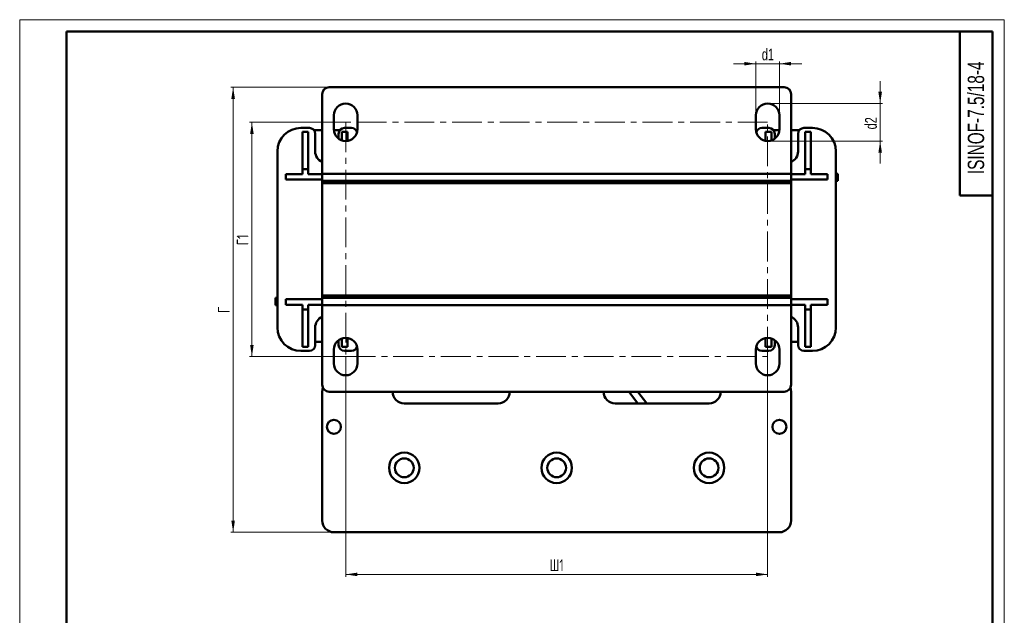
# Model space of a CAD drawing. Header units: millimetres. Extents: x 0 to 420, y -2350 to 594.
# Tile 3 of 3: x 0 to 420, y 340 to 594. Entities that reach past the tile are written whole.
import ezdxf

# ---------------------------------------------------------------- set-up
doc = ezdxf.new("R2010")
doc.units = ezdxf.units.MM
doc.linetypes.add('CENTERX2', pattern=[20.32, 12.7, -2.54, 2.54, -2.54])
doc.layers.add('ОСЕВЫЕ', color=7, linetype='Continuous')
doc.styles.add('SLDTEXTSTYLE0', font='TXT', dxfattribs={"width": 0.7, "bigfont": 'bigfont'})
doc.styles.add('SLDTEXTSTYLE1', font='TXT', dxfattribs={"width": 0.7})
doc.dimstyles.new('SLDDIMSTYLE0', dxfattribs={"dimtxt": 5, "dimasz": 5, "dimexe": 0, "dimexo": 0.0625, "dimgap": 1.25, "dimtad": 2, "dimdec": 1, "dimrnd": 1e-09, "dimzin": 12, "dimdsep": 46, "dimtxsty": 'SLDTEXTSTYLE1', "dimsah": 1, "dimcen": 0.09, "dimadec": 0, "dimazin": 3, "dimtfac": 1, "dimtdec": 3, "dimtofl": 0, "dimtmove": 0, "dimatfit": 3, "dimfxl": 1, "dimfrac": 2, "dimtolj": 1, "dimtzin": 12, "dimarcsym": 0})
doc.dimstyles.new('SLDDIMSTYLE1', dxfattribs={"dimtxt": 5, "dimasz": 5, "dimexe": 0, "dimexo": 0.0625, "dimgap": 1.25, "dimtad": 2, "dimdec": 1, "dimrnd": 1e-09, "dimzin": 12, "dimdsep": 46, "dimtxsty": 'SLDTEXTSTYLE1', "dimsah": 1, "dimcen": 0.09, "dimadec": 0, "dimazin": 3, "dimtfac": 1, "dimtdec": 3, "dimtmove": 0, "dimatfit": 0, "dimfxl": 1, "dimfrac": 2, "dimtolj": 1, "dimtzin": 12, "dimarcsym": 0})

# ---------------------------------------------------------------- blocks, each defined once
blk = doc.blocks.new('_D_2')
at = {"color": 7, "linetype": 'Continuous', "lineweight": 0}
for p, q in [((139.04, 550.2), (98.05, 550.2)), ((99.05, 550.2), (99.05, 450.2)), ((139.04, 450.2), (98.05, 450.2))]:
    blk.add_line(p, q, dxfattribs=at)
at = {"color": 7, "linetype": 'Continuous', "lineweight": 18}
for points in [[(99.05, 550.2), (98.28, 545.2), (99.81, 545.2)], [(99.05, 450.2), (99.81, 455.2), (98.28, 455.2)]]:
    blk.add_solid(points, dxfattribs=at)
at = {"color": 7, "linetype": 'Continuous', "lineweight": 18, "insert": (92.6, 497.72), "char_height": 5, "attachment_point": 1, "rotation": 90, "style": 'SLDTEXTSTYLE0'}
blk.add_mtext('Г1', dxfattribs=at)
blk = doc.blocks.new('_D_3')
at = {"color": 7, "linetype": 'Continuous', "lineweight": 0}
for p, q in [((139.05, 450.19), (139.05, 356.2)), ((319.05, 450.19), (319.05, 356.2)), ((139.05, 357.2), (319.05, 357.2))]:
    blk.add_line(p, q, dxfattribs=at)
at = {"color": 7, "linetype": 'Continuous', "lineweight": 18}
for points in [[(139.05, 357.2), (144.05, 356.44), (144.05, 357.97)], [(319.05, 357.2), (314.05, 357.97), (314.05, 356.44)]]:
    blk.add_solid(points, dxfattribs=at)
at = {"color": 7, "linetype": 'Continuous', "lineweight": 18, "insert": (226.02, 363.65), "char_height": 5, "attachment_point": 1, "style": 'SLDTEXTSTYLE0'}
blk.add_mtext('Ш1', dxfattribs=at)
blk = doc.blocks.new('_D_5')
at = {"color": 7, "linetype": 'Continuous', "lineweight": 0}
for p, q in [((314.05, 553.21), (314.05, 576.2)), ((324.05, 553.21), (324.05, 576.2)), ((314.05, 575.2), (304.43, 575.2)), ((314.05, 575.2), (324.05, 575.2)), ((324.05, 575.2), (333.66, 575.2))]:
    blk.add_line(p, q, dxfattribs=at)
at = {"color": 7, "linetype": 'Continuous', "lineweight": 18}
for points in [[(314.05, 575.2), (309.05, 575.97), (309.05, 574.44)], [(324.05, 575.2), (329.05, 574.44), (329.05, 575.97)]]:
    blk.add_solid(points, dxfattribs=at)
at = {"color": 7, "linetype": 'Continuous', "lineweight": 18, "insert": (316.56, 581.65), "char_height": 5, "attachment_point": 1, "style": 'SLDTEXTSTYLE1'}
blk.add_mtext('d1', dxfattribs=at)
blk = doc.blocks.new('_D_6')
at = {"color": 7, "linetype": 'Continuous', "lineweight": 0}
for p, q in [((367.05, 558.2), (367.05, 567.82)), ((319.06, 558.2), (368.05, 558.2)), ((367.05, 558.2), (367.05, 542.2)), ((319.06, 542.2), (368.05, 542.2)), ((367.05, 542.2), (367.05, 532.59))]:
    blk.add_line(p, q, dxfattribs=at)
at = {"color": 7, "linetype": 'Continuous', "lineweight": 18}
for points in [[(367.05, 558.2), (367.81, 563.2), (366.28, 563.2)], [(367.05, 542.2), (366.28, 537.2), (367.81, 537.2)]]:
    blk.add_solid(points, dxfattribs=at)
at = {"color": 7, "linetype": 'Continuous', "lineweight": 18, "insert": (360.6, 547.18), "char_height": 5, "attachment_point": 1, "rotation": 90, "style": 'SLDTEXTSTYLE1'}
blk.add_mtext('d2', dxfattribs=at)
blk = doc.blocks.new('_D_7')
at = {"color": 7, "linetype": 'Continuous', "lineweight": 0}
for p, q in [((132.04, 565.2), (90.05, 565.2)), ((91.05, 375.2), (91.05, 565.2)), ((134.04, 375.2), (90.05, 375.2))]:
    blk.add_line(p, q, dxfattribs=at)
at = {"color": 7, "linetype": 'Continuous', "lineweight": 18}
for points in [[(91.05, 565.2), (90.28, 560.2), (91.81, 560.2)], [(91.05, 375.2), (91.81, 380.2), (90.28, 380.2)]]:
    blk.add_solid(points, dxfattribs=at)
at = {"color": 7, "linetype": 'Continuous', "lineweight": 18, "insert": (84.6, 468.78), "char_height": 5, "attachment_point": 1, "rotation": 90, "style": 'SLDTEXTSTYLE0'}
blk.add_mtext('Г', dxfattribs=at)

msp = doc.modelspace()

# ---------------------------------------------------------------- linework, layer by layer
at = {"color": 7, "linetype": 'Continuous', "lineweight": 50}
for p, q in [((20, 589), (20, 5)), ((415, 589), (20, 589)), ((401, 589), (401, 519)), ((415, 5), (415, 589)), ((326.05, 565.2), (132.05, 565.2)), ((129.05, 562.2), (129.05, 528.2)), ((329.05, 528.2), (329.05, 562.2)), ((134.05, 547.2), (134.05, 553.2)), ((144.05, 553.2), (144.05, 547.2)), ((314.05, 547.2), (314.05, 553.2)), ((324.05, 553.2), (324.05, 547.2)), ((123.55, 547.8), (119.95, 547.8)), ((120.6, 546.12), (123.1, 546.12)), ((120.6, 530.12), (120.6, 546.12)), ((123.1, 546.12), (123.1, 530.12)), ((125.51, 546.85), (125.9, 546.85)), ((125.9, 546.85), (129.05, 546.85)), ((134.06, 546.85), (136.58, 546.85)), ((137.4, 546.12), (139.9, 546.12)), ((137.4, 542.48), (137.4, 546.12)), ((141.55, 547.8), (138.55, 547.8)), ((139.9, 546.12), (139.9, 542.28)), ((143.51, 546.85), (144.03, 546.85)), ((314.06, 546.85), (314.58, 546.85)), ((319.55, 547.8), (316.55, 547.8)), ((318.2, 546.12), (320.7, 546.12)), ((318.2, 542.28), (318.2, 546.12)), ((320.7, 546.12), (320.7, 542.48)), ((321.51, 546.85), (324.03, 546.85)), ((329.05, 546.85), (332.2, 546.85)), ((332.2, 546.85), (332.58, 546.85)), ((338.15, 547.8), (334.55, 547.8)), ((335, 546.12), (337.5, 546.12)), ((335, 530.12), (335, 546.12)), ((337.5, 546.12), (337.5, 530.12)), ((126.05, 537.8), (126.05, 545.3)), ((136.05, 545.3), (136.05, 543.2)), ((322.05, 543.2), (322.05, 545.3)), ((332.05, 545.3), (332.05, 537.8)), ((109.95, 537.8), (109.95, 462.6)), ((348.15, 462.6), (348.15, 537.8)), ((109.9, 530.85), (109.95, 532.12)), ((109.9, 472.55), (109.9, 530.85)), ((120.6, 528.12), (120.6, 530.12)), ((123.1, 530.12), (120.6, 530.12)), ((123.1, 530.12), (123.1, 528.12)), ((335, 528.12), (335, 530.12)), ((337.5, 530.12), (335, 530.12)), ((337.5, 530.12), (337.5, 528.12)), ((348.15, 532.12), (348.2, 530.85)), ((348.2, 530.85), (348.2, 472.55)), ((113.55, 528.12), (120.6, 528.12)), ((113.55, 525.72), (113.55, 528.12)), ((129.05, 525.72), (113.55, 525.72)), ((123.1, 528.12), (129.05, 528.12)), ((129.05, 528.2), (129.05, 525.2)), ((129.05, 528.2), (329.05, 528.2)), ((329.05, 525.2), (129.05, 525.2)), ((129.05, 524.2), (129.05, 525.2)), ((329.05, 528.2), (329.05, 525.2)), ((329.05, 528.12), (335, 528.12)), ((344.55, 525.72), (329.05, 525.72)), ((329.05, 524.2), (329.05, 525.2)), ((337.5, 528.12), (344.55, 528.12)), ((344.55, 528.12), (344.55, 525.72)), ((348.2, 528.2), (349.05, 528.2)), ((348.2, 525.2), (349.05, 525.2)), ((349.05, 528.2), (349.05, 525.2)), ((129.05, 524.2), (329.05, 524.2)), ((129.05, 524.2), (129.05, 476.2)), ((329.05, 476.2), (329.05, 524.2)), ((401, 519), (415, 519)), ((109.9, 475.2), (109.05, 475.2)), ((109.05, 472.2), (109.05, 475.2)), ((113.55, 472.28), (113.55, 474.68)), ((113.55, 474.68), (129.05, 474.68)), ((329.05, 476.2), (129.05, 476.2)), ((129.05, 475.2), (129.05, 476.2)), ((329.05, 475.2), (129.05, 475.2)), ((129.05, 475.2), (129.05, 472.2)), ((329.05, 475.2), (329.05, 476.2)), ((329.05, 475.2), (329.05, 472.2)), ((329.05, 474.68), (344.55, 474.68)), ((344.55, 474.68), (344.55, 472.28)), ((109.05, 472.2), (109.9, 472.2)), ((109.95, 471.29), (109.9, 472.55)), ((120.6, 472.28), (113.55, 472.28)), ((120.6, 470.28), (120.6, 472.28)), ((129.05, 472.28), (123.1, 472.28)), ((123.1, 472.28), (123.1, 470.28)), ((329.05, 472.2), (129.05, 472.2)), ((129.05, 472.2), (129.05, 438.2)), ((335, 472.28), (329.05, 472.28)), ((329.05, 472.2), (329.05, 438.2)), ((335, 470.28), (335, 472.28)), ((344.55, 472.28), (337.5, 472.28)), ((337.5, 472.28), (337.5, 470.28)), ((348.2, 472.55), (348.15, 471.29)), ((120.6, 470.28), (123.1, 470.28)), ((120.6, 454.28), (120.6, 470.28)), ((123.1, 470.28), (123.1, 454.28)), ((335, 470.28), (337.5, 470.28)), ((335, 454.28), (335, 470.28)), ((337.5, 470.28), (337.5, 454.28)), ((126.05, 455.1), (126.05, 462.6)), ((332.05, 462.6), (332.05, 455.1)), ((137.4, 454.28), (137.4, 457.92)), ((139.9, 458.13), (139.9, 454.28)), ((318.2, 454.28), (318.2, 458.13)), ((320.7, 457.92), (320.7, 454.28)), ((123.1, 454.28), (120.6, 454.28)), ((129.05, 456.55), (126.05, 456.55)), ((136.05, 456.55), (135.33, 456.55)), ((136.05, 457.2), (136.05, 455.1)), ((139.9, 454.28), (137.4, 454.28)), ((320.7, 454.28), (318.2, 454.28)), ((322.05, 455.1), (322.05, 457.2)), ((322.76, 456.55), (322.05, 456.55)), ((332.05, 456.55), (329.05, 456.55)), ((337.5, 454.28), (335, 454.28)), ((119.95, 452.6), (123.55, 452.6)), ((134.05, 447.2), (134.05, 453.2)), ((138.55, 452.6), (141.55, 452.6)), ((144.05, 453.2), (144.05, 447.2)), ((314.05, 447.2), (314.05, 453.2)), ((316.55, 452.6), (319.55, 452.6)), ((324.05, 453.2), (324.05, 447.2)), ((334.55, 452.6), (338.15, 452.6)), ((129.05, 435.2), (129.05, 380.2)), ((132.05, 435.2), (326.05, 435.2)), ((249.05, 435.14), (249.1, 435.2)), ((259.92, 435.2), (260.19, 434.85)), ((260.19, 434.85), (263.73, 430.2)), ((267.51, 430.2), (263.69, 435.2)), ((329.05, 435.2), (329.05, 380.2)), ((204.05, 430.2), (164.05, 430.2)), ((294.05, 430.2), (254.05, 430.2)), ((324.05, 375.2), (134.05, 375.2))]:
    msp.add_line(p, q, dxfattribs=at)
at = {"color": 7, "linetype": 'Continuous', "lineweight": 25}
msp.add_line((20, 589), (20, 5), dxfattribs=at)
at = {"color": 7, "linetype": 'CENTERX2', "lineweight": 18}
for p, q in [((319.05, 550.2), (139.05, 550.2)), ((139.05, 550.2), (139.05, 450.2)), ((319.05, 450.2), (319.05, 550.2)), ((139.05, 450.2), (319.05, 450.2))]:
    msp.add_line(p, q, dxfattribs=at)
at = {"color": 7, "linetype": 'Continuous', "lineweight": 50, "flags": 128}
for points in [[(129.05, 435.2), (129.14, 436.18), (129.34, 436.9)], [(328.75, 436.9), (328.95, 436.18), (329.05, 435.2)]]:
    msp.add_lwpolyline(points, dxfattribs=at)
at = {"color": 9, "linetype": 'Continuous', "lineweight": 50, "flags": 128}
msp.add_lwpolyline([(260.01, 435.2), (260.07, 435.06), (260.19, 434.85)], dxfattribs=at)
at = {"color": 7, "linetype": 'Continuous', "lineweight": 50}
for centre, radius in [((134.05, 420.2), 3), ((324.05, 420.2), 3), ((164.05, 402.7), 6.5), ((229.05, 402.7), 6.5), ((294.05, 402.7), 6.5), ((164.06, 402.7), 4), ((229.06, 402.7), 4), ((294.06, 402.7), 4)]:
    msp.add_circle(centre, radius, dxfattribs=at)
for centre, radius, start, end in [((132.05, 562.2), 3, 90, 180), ((326.05, 562.2), 3, 0, 90), ((139.05, 553.2), 5, 0, 180), ((319.05, 553.2), 5, 0, 180), ((119.95, 537.8), 10, 90, 180), ((123.55, 545.3), 2.5, 0, 90), ((139.05, 547.2), 5, 180, 0), ((138.55, 545.3), 2.5, 90, 180), ((141.55, 545.3), 2.5, 18.2774, 90), ((319.05, 547.2), 5, 180, 0), ((316.55, 545.3), 2.5, 90, 161.7226), ((319.55, 545.3), 2.5, 0, 90), ((334.55, 545.3), 2.5, 90, 180), ((338.15, 537.8), 10, 0, 90), ((131.05, 537.8), 5, 180, 246.4218), ((327.05, 537.8), 5, 293.5782, 0), ((131.05, 462.6), 5, 113.5782, 180), ((327.05, 462.6), 5, 0, 66.4218), ((119.95, 462.6), 10, 180, 270), ((338.15, 462.6), 10, 270, 0), ((139.05, 453.2), 5, 0, 180), ((319.05, 453.2), 5, 0, 180), ((123.55, 455.1), 2.5, 270, 0), ((138.55, 455.1), 2.5, 180, 270), ((141.55, 455.1), 2.5, 270, 341.7257), ((316.55, 455.1), 2.5, 198.2743, 270), ((319.55, 455.1), 2.5, 270, 0), ((334.55, 455.1), 2.5, 180, 270), ((139.05, 447.2), 5, 180, 0), ((319.05, 447.2), 5, 180, 0), ((132.05, 438.2), 3, 180, 270), ((326.05, 438.2), 3, 270, 0), ((164.05, 435.2), 5, 180, 270), ((204.05, 435.2), 5, 270, 0), ((254.05, 435.2), 5, 180.7237, 270), ((294.05, 435.2), 5, 270, 0), ((134.05, 380.2), 5, 180, 270), ((324.05, 380.2), 5, 270, 0)]:
    msp.add_arc(centre, radius, start, end, dxfattribs=at)
at = {"layer": 'ОСЕВЫЕ', "lineweight": 18}
for p, q in [((0, 594), (420, 594)), ((0, 594), (0, 0)), ((420, 594), (420, 0))]:
    msp.add_line(p, q, dxfattribs=at)

# ---------------------------------------------------------------- texts
at = {"color": 7, "linetype": 'Continuous', "lineweight": 0, "insert": (404.4, 552.11), "char_height": 7, "attachment_point": 2, "rotation": 90, "style": 'SLDTEXTSTYLE1'}
msp.add_mtext('ISINOF-7.5/18-4', dxfattribs=at)

# ---------------------------------------------------------------- dimensions: what is measured, and where the dimension line sits
at = {"color": 7, "linetype": 'Continuous', "lineweight": 18}
for base, p1, p2, text, dimstyle, picture, middle in [((324.05, 575.2), (314.05, 553.2), (324.05, 553.2), 'd1', 'SLDDIMSTYLE1', '_D_5', (319.05, 575.2)), ((319.05, 357.2), (139.05, 450.2), (319.05, 450.2), 'Ш1', 'SLDDIMSTYLE0', '_D_3', (229.05, 357.2))]:
    dim = msp.add_linear_dim(base=base, p1=p1, p2=p2, text=text, dimstyle=dimstyle, dxfattribs=at)
    dim.commit()
    dim.dimension.update_dxf_attribs({"geometry": picture, "text_midpoint": middle, "dimtype": 160})
for base, p1, p2, text, dimstyle, picture, middle in [((367.05, 542.2), (319.05, 558.2), (319.05, 542.2), 'd2', 'SLDDIMSTYLE1', '_D_6', (367.05, 550.2)), ((91.05, 565.2), (134.05, 375.2), (132.05, 565.2), 'Г', 'SLDDIMSTYLE0', '_D_7', (91.05, 470.2)), ((99.05, 450.2), (139.05, 550.2), (139.05, 450.2), 'Г1', 'SLDDIMSTYLE0', '_D_2', (99.05, 500.2))]:
    dim = msp.add_linear_dim(base=base, p1=p1, p2=p2, angle=90, text=text, dimstyle=dimstyle, dxfattribs=at)
    dim.commit()
    dim.dimension.update_dxf_attribs({"geometry": picture, "text_midpoint": middle, "dimtype": 160})

doc.saveas('drawing.dxf')
